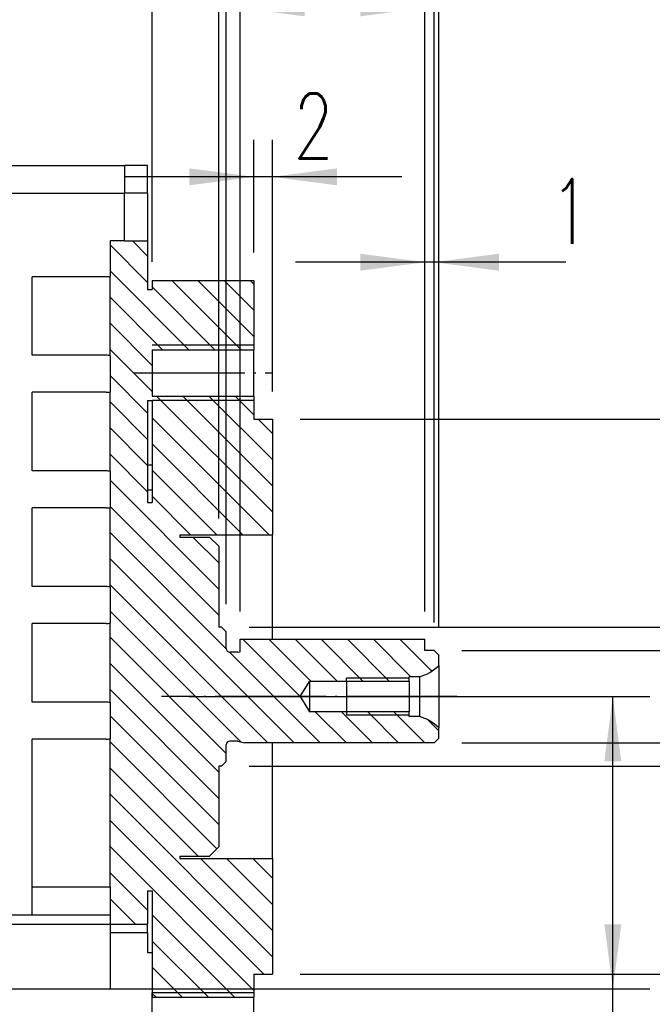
# Model space of a CAD drawing. Header units: inches. Extents: x -280 to 281, y -205 to 205.
# Tile 35 of 39: x 86 to 120, y -17 to 36. Entities that reach past the tile are written whole.
import ezdxf

# ---------------------------------------------------------------- set-up
doc = ezdxf.new("R2010")
doc.units = ezdxf.units.IN
doc.linetypes.add('DOT_CENTER', pattern=[14, 12, -1, 0, -1])
doc.layers.add('1', color=7, linetype='Continuous')
doc.styles.add('CONVERTER_11', font='txt.shx', dxfattribs={"width": 0.72})

# ---------------------------------------------------------------- blocks, each defined once
blk = doc.blocks.new('5222013360_00_G23_G27_BF_B3_B14R_Motor_Bgr_63_EEXDe_1_1__1', base_point=(-96.5, -49.25))
at = {"linetype": 'Continuous'}
h = blk.add_hatch(dxfattribs=at)
h.set_pattern_fill('_USER', color=8, scale=2, angle=135, pattern_type=0)
h.set_pattern_definition([(135, (0, 0), (-1.414214, -1.414214), [])])
edge = h.paths.add_edge_path()
edge.add_line((195.5, 3.68), (195.5, 5.02))
edge.add_line((195.5, 5.02), (215.5, 5.02))
edge.add_line((215.5, 5.02), (215.5, 3.82))
edge.add_line((215.5, 3.82), (216.5, 3.82))
edge.add_line((216.5, 3.82), (217, 3.32))
edge.add_line((217, 3.32), (217, 2.17))
edge.add_arc((213.53, 5.77), 5, 286.1135, 313.8865, ccw=False)
edge.add_line((214.92, 0.97), (213.8, 0.97))
edge.add_line((213.8, 0.97), (213.8, 0.47))
edge.add_line((213.8, 0.47), (207, 0.47))
edge.add_line((207, 0.47), (207, 0.45))
edge.add_line((207, 0.45), (203, 0.45))
edge.add_line((203, 0.45), (202.01, -1.18))
edge.add_line((202.01, -1.18), (203, -2.82))
edge.add_line((203, -2.82), (207, -2.82))
edge.add_line((207, -2.82), (207, -2.83))
edge.add_line((207, -2.83), (213.8, -2.83))
edge.add_line((213.8, -2.83), (213.8, -3.33))
edge.add_line((213.8, -3.33), (214.92, -3.33))
edge.add_arc((213.53, -8.14), 5, 46.1135, 73.8865, ccw=False)
edge.add_line((217, -4.53), (217, -5.68))
edge.add_line((217, -5.68), (216.5, -6.18))
edge.add_line((216.5, -6.18), (196, -6.18))
edge.add_line((196, -6.18), (195.25, -5.98))
edge.add_line((195.25, -5.98), (194.4, -5.98))
edge.add_arc((194.4, -6.38), 0.4, 90, 180)
edge.add_line((194, -6.38), (194, -8.18))
edge.add_line((194, -8.18), (193.5, -8.68))
edge.add_line((193.5, -8.68), (193.2, -8.68))
edge.add_line((193.2, -8.68), (193.2, -17.43))
edge.add_line((193.2, -17.43), (192.2, -18.43))
edge.add_line((192.2, -18.43), (189, -18.43))
edge.add_line((189, -18.43), (189, -18.68))
edge.add_line((189, -18.68), (199, -18.68))
edge.add_line((199, -18.68), (199, -31.18))
edge.add_line((199, -31.18), (197, -31.18))
edge.add_line((197, -31.18), (197, -33.68))
edge.add_line((197, -33.68), (186, -33.68))
edge.add_line((186, -33.68), (186, -32.78))
edge.add_line((186, -32.78), (186, -28.85))
edge.add_line((186, -28.85), (186, -22.18))
edge.add_line((186, -22.18), (185.5, -22.18))
edge.add_line((185.5, -22.18), (185.5, -25.78))
edge.add_line((185.5, -25.78), (181.44, -25.78))
edge.add_line((181.44, -25.78), (181.44, -24.78))
edge.add_line((181.44, -24.78), (181.44, -21.78))
edge.add_line((181.44, -21.78), (181.44, -5.73))
edge.add_line((181.44, -5.73), (181.44, -1.83))
edge.add_line((181.44, -1.83), (181.44, 6.77))
edge.add_line((181.44, 6.77), (181.44, 10.67))
edge.add_line((181.44, 10.67), (181.44, 19.27))
edge.add_line((181.44, 19.27), (181.44, 23.17))
edge.add_line((181.44, 23.17), (181.44, 31.77))
edge.add_line((181.44, 31.77), (181.44, 35.67))
edge.add_line((181.44, 35.67), (181.44, 44.27))
edge.add_line((181.44, 44.27), (181.44, 48.08))
edge.add_line((181.44, 48.08), (183, 48.08))
edge.add_line((183, 48.08), (185.5, 48.08))
edge.add_line((185.5, 48.08), (185.5, 42.82))
edge.add_line((185.5, 42.82), (186, 42.82))
edge.add_line((186, 42.82), (186, 43.82))
edge.add_line((186, 43.82), (197, 43.82))
edge.add_line((197, 43.82), (197, 36.32))
edge.add_line((197, 36.32), (186, 36.32))
edge.add_line((186, 36.32), (186, 31.32))
edge.add_line((186, 31.32), (197, 31.32))
edge.add_line((197, 31.32), (197, 28.82))
edge.add_line((197, 28.82), (199, 28.82))
edge.add_line((199, 28.82), (199, 16.32))
edge.add_line((199, 16.32), (189, 16.32))
edge.add_line((189, 16.32), (189, 16.07))
edge.add_line((189, 16.07), (192.2, 16.07))
edge.add_line((192.2, 16.07), (193.2, 15.07))
edge.add_line((193.2, 15.07), (193.2, 6.32))
edge.add_line((193.2, 6.32), (193.5, 6.32))
edge.add_line((193.5, 6.32), (194, 5.82))
edge.add_line((194, 5.82), (194, 4.02))
edge.add_arc((194.4, 4.02), 0.4, 180, 270)
edge.add_line((194.4, 3.62), (195.25, 3.62))
edge.add_line((195.25, 3.62), (195.5, 3.68))
h.paths.add_polyline_path([(185.5, 19.82), (185.5, 21.15), (185.5, 23.88), (185.5, 30.82), (186, 30.82), (186, 23.88), (186, 21.15), (186, 19.82)], flags=16)
at = {"color": 7, "linetype": 'Continuous'}
for p, q in [((170, 56.25), (183, 56.25)), ((185.5, 56.25), (183, 56.25)), ((183, 56.25), (183, 53.25)), ((185.5, 53.25), (185.5, 56.25)), ((183, 48.08), (183, 53.25)), ((185.5, 53.25), (185.5, 48.08)), ((185.5, 48.08), (185.5, 42.82)), ((181, 44.22), (173, 44.22)), ((173, 35.72), (173, 44.22)), ((186, 43.82), (186, 42.82)), ((186, 43.82), (197, 43.82)), ((197, 43.82), (197, 36.32)), ((185.5, 42.82), (186, 42.82)), ((186, 36.32), (197, 36.32)), ((186, 36.32), (186, 31.32)), ((197, 33.82), (197, 36.32)), ((181, 35.72), (173, 35.72)), ((197, 31.32), (197, 33.82)), ((173, 23.22), (173, 31.72)), ((181, 31.72), (173, 31.72)), ((186, 31.32), (197, 31.32)), ((197, 31.32), (197, 28.82)), ((185.5, 30.82), (185.5, 23.88)), ((185.5, 30.82), (186, 30.82)), ((186, 30.82), (186, 23.88)), ((197, 28.82), (199, 28.82)), ((199, 28.82), (199, 16.32)), ((185.5, 23.88), (185.5, 21.15)), ((185.5, 23.88), (186, 23.88)), ((186, 23.88), (186, 21.15)), ((181, 23.22), (173, 23.22)), ((185.5, 21.15), (185.5, 19.82)), ((186, 21.15), (186, 19.82)), ((181, 19.22), (173, 19.22)), ((173, 10.72), (173, 19.22)), ((185.5, 19.82), (186, 19.82)), ((189, 16.32), (189, 16.07)), ((189, 16.32), (199, 16.32)), ((189, 16.07), (192.2, 16.07)), ((193.2, 15.07), (192.2, 16.07)), ((199, 5.02), (199, 16.32)), ((193.2, 15.07), (193.2, 6.32)), ((181, 10.72), (173, 10.72)), ((173, -1.78), (173, 6.72)), ((181, 6.72), (173, 6.72)), ((193.5, 6.32), (193.2, 6.32)), ((194, 5.82), (193.5, 6.32)), ((194, 4.02), (194, 5.82)), ((195.5, 3.68), (195.5, 5.02)), ((195.5, 5.02), (215.5, 5.02)), ((215.5, 3.82), (215.5, 5.02)), ((195.25, 3.62), (194.4, 3.62)), ((195.25, 3.62), (195.5, 3.68)), ((216.5, 3.82), (215.5, 3.82)), ((217, 3.32), (216.5, 3.82)), ((217, 2.17), (217, 3.32)), ((217, 2.17), (217, -4.53)), ((202.01, -1.18), (203, 0.45)), ((207, 0.45), (203, 0.45)), ((203, 0.45), (203, -2.82)), ((207, 0.45), (207, 0.47)), ((213.8, 0.47), (207, 0.47)), ((207, 0.45), (207, -2.82)), ((213.8, 0.47), (213.8, 0.97)), ((214.92, 0.97), (213.8, 0.97)), ((213.8, 0.47), (213.8, -2.83)), ((214.92, 0.97), (214.92, -3.33)), ((181, -1.78), (173, -1.78)), ((202.01, -1.18), (203, -2.82)), ((207, -2.82), (203, -2.82)), ((207, -2.83), (207, -2.82)), ((213.8, -2.83), (207, -2.83)), ((213.8, -3.33), (213.8, -2.83)), ((214.92, -3.33), (213.8, -3.33)), ((217, -5.68), (217, -4.53)), ((173, -21.78), (173, -5.78)), ((181, -5.78), (173, -5.78)), ((194, -8.18), (194, -6.38)), ((195.25, -5.98), (194.4, -5.98)), ((195.25, -5.98), (196, -6.18)), ((216.5, -6.18), (196, -6.18)), ((199, -18.68), (199, -6.18)), ((217, -5.68), (216.5, -6.18)), ((194, -8.18), (193.5, -8.68)), ((193.5, -8.68), (193.2, -8.68)), ((193.2, -8.68), (193.2, -17.43)), ((193.2, -17.43), (192.2, -18.43)), ((189, -18.43), (192.2, -18.43)), ((189, -18.43), (189, -18.68)), ((189, -18.68), (199, -18.68)), ((199, -18.68), (199, -31.18)), ((173, -24.78), (173, -21.78)), ((185.5, -22.18), (186, -22.18)), ((185.5, -22.18), (185.5, -25.78)), ((186, -22.18), (186, -28.85)), ((170, -24.78), (173, -24.78)), ((173, -24.78), (181.44, -24.78)), ((181.44, -25.78), (185.5, -25.78)), ((185.5, -26.66), (185.5, -25.78)), ((185.5, -26.66), (185.5, -28.85)), ((185.5, -28.85), (186, -28.85)), ((186, -28.85), (186, -32.78)), ((197, -31.18), (199, -31.18)), ((197, -31.18), (197, -33.68)), ((170, -32.78), (181.44, -32.78)), ((181.44, -32.78), (186, -32.78)), ((186, -32.78), (186, -33.68)), ((186, -33.68), (197, -33.68)), ((186, -36.18), (186, -33.68)), ((197, -36.18), (197, -33.68))]:
    blk.add_line(p, q, dxfattribs=at)
at = {"color": 8, "linetype": 'Continuous'}
for p, q in [((170, 53.25), (183, 53.25)), ((185.5, 53.25), (183, 53.25)), ((186, 21.15), (185.5, 21.15)), ((181.44, -21.78), (173, -21.78)), ((170, -25.78), (181.44, -25.78)), ((181.44, -26.66), (185.5, -26.66))]:
    blk.add_line(p, q, dxfattribs=at)
at = {"color": 2, "linetype": 'Continuous'}
for p, q in [((181.44, 48.08), (181.44, 44.27)), ((183, 48.08), (181.44, 48.08)), ((183, 48.08), (185.5, 48.08)), ((181.44, 35.67), (181.44, 44.27)), ((181.44, 35.67), (181.44, 31.77)), ((181.44, 23.17), (181.44, 31.77)), ((181.44, 23.17), (181.44, 19.27)), ((181.44, 10.67), (181.44, 19.27)), ((181.44, 10.67), (181.44, 6.77)), ((181.44, -1.83), (181.44, 6.77)), ((181.44, -1.83), (181.44, -5.73)), ((181.44, -21.78), (181.44, -5.73)), ((181.44, -21.78), (181.44, -24.78)), ((181.44, -24.78), (181.44, -25.78)), ((181.44, -25.78), (181.44, -32.78))]:
    blk.add_line(p, q, dxfattribs=at)
at = {"color": 7, "linetype": 'Continuous'}
for centre, radius, start, end in [((181, 46.22), 2, 270, 282.7421), ((181, 33.72), 2, 77.2579, 90), ((181, 33.72), 2, 270, 282.7421), ((181, 21.22), 2, 77.2579, 90), ((181, 21.22), 2, 270, 282.7421), ((181, 8.72), 2, 77.2579, 90), ((181, 8.72), 2, 270, 282.7421), ((194.4, 4.02), 0.4, 180, 270), ((213.53, 5.77), 5, 286.1135, 313.8865), ((181, -3.78), 2, 77.2579, 90), ((213.53, -8.14), 5, 46.1135, 73.8865), ((181, -3.78), 2, 270, 282.7421), ((194.4, -6.38), 0.4, 90, 180)]:
    blk.add_arc(centre, radius, start, end, dxfattribs=at)
at = {"layer": '1', "color": 4, "linetype": 'Continuous'}
for p, q in [((197, 36.82), (186, 36.82)), ((197, 30.82), (186, 30.82)), ((213.8, 0.82), (207, 0.82)), ((213.8, -3.18), (207, -3.18)), ((197, -33.18), (186, -33.18))]:
    blk.add_line(p, q, dxfattribs=at)
at = {"layer": '1', "color": 2, "linetype": 'DOT_CENTER'}
for p, q in [((184, 33.82), (199, 33.82)), ((219, -1.18), (187, -1.18))]:
    blk.add_line(p, q, dxfattribs=at)
at = {"layer": '1', "color": 7, "linetype": 'Continuous'}
for p, q in [((207, 0.47), (207, 0.82)), ((207, -2.83), (207, -3.18)), ((186, -33.68), (186, -33.18))]:
    blk.add_line(p, q, dxfattribs=at)
blk = doc.blocks.new('5222013360_00_G23_G27_BF_B3_B14R_Motor_Bgr_63_EEXDe_1__2', base_point=(-96.5, -49.25))
blk.add_blockref('5222013360_00_G23_G27_BF_B3_B14R_Motor_Bgr_63_EEXDe_1_1__1', (-96.5, -49.25))
blk = doc.blocks.new('*D25')
at = {"layer": '1', "color": 2, "linetype": 'Continuous'}
for p, q in [((197, 46.82), (197, 59.01)), ((199, 31.82), (199, 59.01)), ((197, 55.01), (183, 55.01)), ((199, 55.01), (197, 55.01)), ((213, 55.01), (199, 55.01))]:
    blk.add_line(p, q, dxfattribs=at)
at = {"layer": '1', "color": 2}
for points in [[(190, 54.09), (190, 55.93), (197, 55.01)], [(206, 55.93), (206, 54.09), (199, 55.01)]]:
    blk.add_solid(points, dxfattribs=at)
at = {"layer": '1', "color": 3, "insert": (201.28, 57.01), "char_height": 7, "attachment_point": 7, "rotation": 0.0001, "line_spacing_factor": 0.60024, "style": 'CONVERTER_11'}
blk.add_mtext('2', dxfattribs=at)
blk = doc.blocks.new('*D26')
at = {"layer": '1', "color": 2, "linetype": 'Continuous'}
for p, q in [((202, 28.82), (307.54, 28.82)), ((303.54, 28.82), (303.54, -31.18)), ((202, -31.18), (307.54, -31.18))]:
    blk.add_line(p, q, dxfattribs=at)
at = {"layer": '1', "color": 2}
for points in [[(304.46, 21.82), (302.62, 21.82), (303.54, 28.82)], [(302.62, -24.18), (304.46, -24.18), (303.54, -31.18)]]:
    blk.add_solid(points, dxfattribs=at)
at = {"layer": '1', "color": 3, "insert": (296.92, -22.35), "char_height": 7, "attachment_point": 7, "rotation": 90, "line_spacing_factor": 0.60024, "style": 'CONVERTER_11'}
blk.add_mtext('\\C4;{\\Fgdt;n}\\C3;\\C3;60\\C2;\\H5;\\S^ j6;', dxfattribs=at)
blk = doc.blocks.new('*D27')
at = {"layer": '1', "color": 2, "linetype": 'Continuous'}
for p, q in [((194, 8.82), (194, 94.56)), ((217, 6.32), (217, 94.56)), ((217, 90.56), (194, 90.56))]:
    blk.add_line(p, q, dxfattribs=at)
at = {"layer": '1', "color": 2}
for points in [[(201, 91.48), (201, 89.63), (194, 90.56)], [(210, 89.63), (210, 91.48), (217, 90.56)]]:
    blk.add_solid(points, dxfattribs=at)
at = {"layer": '1', "color": 3, "insert": (201.3, 92.56), "char_height": 7, "attachment_point": 7, "rotation": 0.0001, "line_spacing_factor": 0.60024, "style": 'CONVERTER_11'}
blk.add_mtext('23', dxfattribs=at)
blk = doc.blocks.new('*D28')
at = {"layer": '1', "color": 2, "linetype": 'Continuous'}
for p, q in [((195.5, 8.02), (195.5, 77.28)), ((215.5, 8.02), (215.5, 77.28)), ((215.5, 73.28), (195.5, 73.28))]:
    blk.add_line(p, q, dxfattribs=at)
at = {"layer": '1', "color": 2}
for points in [[(202.5, 74.2), (202.5, 72.36), (195.5, 73.28)], [(208.5, 72.36), (208.5, 74.2), (215.5, 73.28)]]:
    blk.add_solid(points, dxfattribs=at)
at = {"layer": '1', "color": 3, "insert": (201.3, 75.28), "char_height": 7, "attachment_point": 7, "rotation": 0.0001, "line_spacing_factor": 0.60024, "style": 'CONVERTER_11'}
blk.add_mtext('20', dxfattribs=at)
blk = doc.blocks.new('*D29')
at = {"layer": '1', "color": 2, "linetype": 'Continuous'}
for p, q in [((280.16, 60.1), (280.16, 6.32)), ((196.5, 6.32), (284.16, 6.32)), ((280.16, 6.32), (280.16, -8.68)), ((196.5, -8.68), (284.16, -8.68)), ((280.16, -8.68), (280.16, -22.68))]:
    blk.add_line(p, q, dxfattribs=at)
at = {"layer": '1', "color": 2}
for points in [[(279.23, 13.32), (281.08, 13.32), (280.16, 6.32)], [(281.08, -15.68), (279.23, -15.68), (280.16, -8.68)]]:
    blk.add_solid(points, dxfattribs=at)
at = {"layer": '1', "color": 3, "insert": (278.16, 36.16), "char_height": 7, "attachment_point": 7, "rotation": 90, "line_spacing_factor": 0.60024, "style": 'CONVERTER_11'}
blk.add_mtext('\\C4;{\\Fgdt;n}\\C3;15', dxfattribs=at)
blk = doc.blocks.new('*D30')
at = {"layer": '1', "color": 2, "linetype": 'Continuous'}
for p, q in [((193.2, 18.07), (193.2, 106.82)), ((217, 6.32), (217, 106.82))]:
    blk.add_line(p, q, dxfattribs=at)
blk = doc.blocks.new('*D34')
at = {"layer": '1', "color": 2, "linetype": 'Continuous'}
for p, q in [((258, 60.56), (258, 3.82)), ((219.5, 3.82), (262, 3.82)), ((258, 3.82), (258, -6.18)), ((219.5, -6.18), (262, -6.18)), ((258, -6.18), (258, -20.18))]:
    blk.add_line(p, q, dxfattribs=at)
at = {"layer": '1', "color": 2}
for points in [[(257.07, 10.82), (258.92, 10.82), (258, 3.82)], [(258.92, -13.18), (257.07, -13.18), (258, -6.18)]]:
    blk.add_solid(points, dxfattribs=at)
at = {"layer": '1', "color": 3, "insert": (253.25, 27.12), "char_height": 7, "attachment_point": 7, "rotation": 90, "line_spacing_factor": 0.60024, "style": 'CONVERTER_11'}
blk.add_mtext('\\C4;{\\Fgdt;n}\\C3;\\C3;10\\C2;\\H5;\\S^ k6;', dxfattribs=at)
blk = doc.blocks.new('*D35')
at = {"layer": '1', "color": 2, "linetype": 'Continuous'}
blk.add_line((217, 6.32), (217, 164.72), dxfattribs=at)
blk = doc.blocks.new('*D36')
at = {"layer": '1', "color": 2, "linetype": 'Continuous'}
for p, q in [((186, 45.82), (186, 128.81)), ((216.5, 6.82), (216.5, 128.81))]:
    blk.add_line(p, q, dxfattribs=at)
blk = doc.blocks.new('*D37')
at = {"layer": '1', "color": 2, "linetype": 'Continuous'}
for p, q in [((215.5, 8.02), (215.5, 49.78)), ((216.5, 6.82), (216.5, 49.78)), ((215.5, 45.78), (201.5, 45.78)), ((216.5, 45.78), (215.5, 45.78)), ((230.73, 45.78), (216.5, 45.78))]:
    blk.add_line(p, q, dxfattribs=at)
at = {"layer": '1', "color": 2}
for points in [[(208.5, 44.86), (208.5, 46.7), (215.5, 45.78)], [(223.5, 46.7), (223.5, 44.86), (216.5, 45.78)]]:
    blk.add_solid(points, dxfattribs=at)
at = {"layer": '1', "color": 3, "insert": (229.05, 47.78), "char_height": 7, "attachment_point": 7, "rotation": 0.0001, "line_spacing_factor": 0.60024, "style": 'CONVERTER_11'}
blk.add_mtext('1', dxfattribs=at)
blk = doc.blocks.new('*D38')
at = {"layer": '1', "color": 2, "linetype": 'Continuous'}
for p, q in [((190, -1.18), (239.83, -1.18)), ((235.83, -32.78), (235.83, -1.18)), ((173, -32.78), (239.83, -32.78)), ((235.83, -50.6), (235.83, -32.78))]:
    blk.add_line(p, q, dxfattribs=at)
at = {"layer": '1', "color": 2}
for points in [[(236.75, -8.18), (234.91, -8.18), (235.83, -1.18)], [(234.91, -25.78), (236.75, -25.78), (235.83, -32.78)]]:
    blk.add_solid(points, dxfattribs=at)
at = {"layer": '1', "color": 3, "insert": (233.13, -50.6), "char_height": 7, "attachment_point": 7, "rotation": 90, "line_spacing_factor": 0.60024, "style": 'CONVERTER_11'}
blk.add_mtext('31,6', dxfattribs=at)
blk = doc.blocks.new('VordansichtA_von_', base_point=(60.25, 50))
at = {"layer": '1', "color": 7, "linetype": 'Continuous'}
for p, q in [((217, 3.32), (216.5, 3.82)), ((217, -5.68), (216.5, -6.18))]:
    blk.add_line(p, q, dxfattribs=at)
at = {"layer": '1', "color": 2, "linetype": 'DOT_CENTER'}
blk.add_line((219, -1.18), (187, -1.18), dxfattribs=at)
blk.add_blockref('5222013360_00_G23_G27_BF_B3_B14R_Motor_Bgr_63_EEXDe_1__2', (-96.5, -49.25))
at = {"layer": '1'}
for name in ['*D35', '*D36', '*D30', '*D27', '*D28', '*D25', '*D29', '*D34', '*D37', '*D26', '*D38']:
    blk.add_blockref(name, (0, 0), dxfattribs=at)

msp = doc.modelspace()

# ---------------------------------------------------------------- block references
at = {"xscale": 0.5, "yscale": 0.5, "zscale": 0.5}
msp.add_blockref('VordansichtA_von_', (30.125, 25), dxfattribs=at)

doc.saveas('drawing.dxf')
